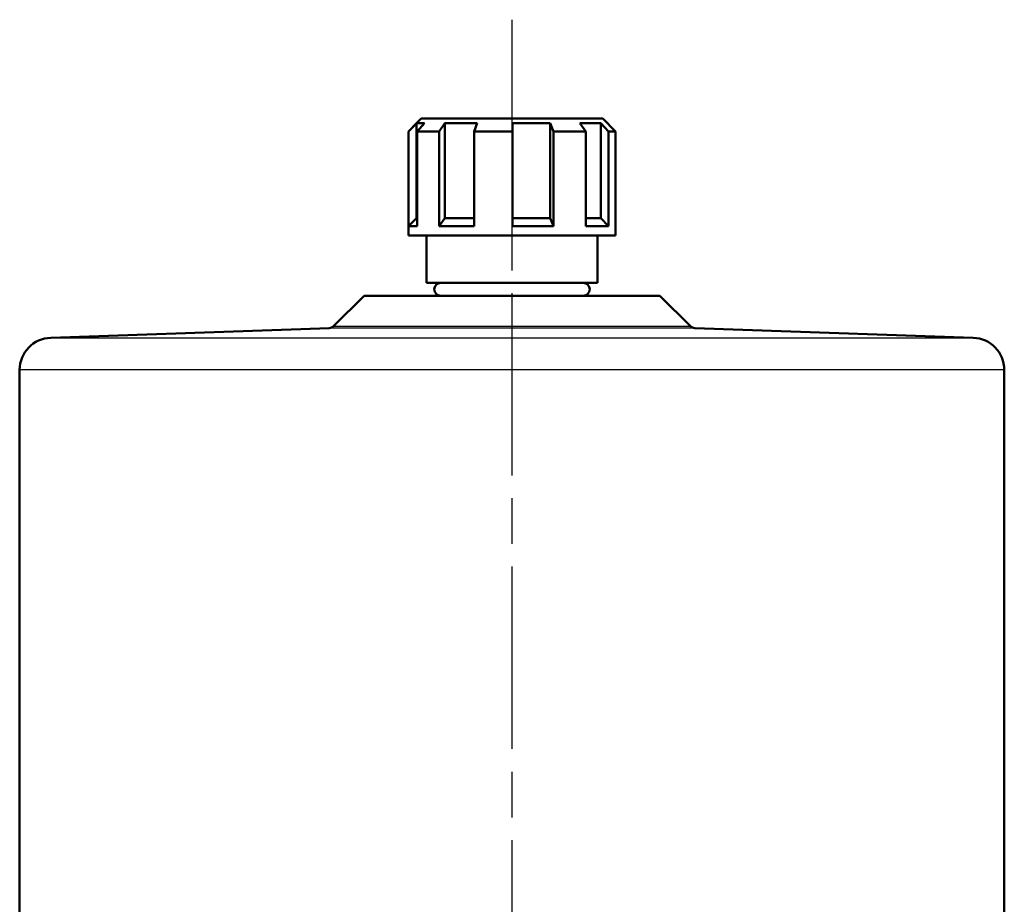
# Model space of a CAD drawing. Header units: millimetres. Extents: x 124 to 897, y 238 to 1237.
# Tile 11 of 14: x 334 to 487, y 1099 to 1237. Entities that reach past the tile are written whole.
import ezdxf

# ---------------------------------------------------------------- set-up
doc = ezdxf.new("R2010")
doc.units = ezdxf.units.MM
doc.header["$LTSCALE"] = 5
doc.linetypes.add('CHAIN', pattern=[0.3543, 0.2362, -0.0295, 0.0591, -0.0295])
for name, color, linetype, lineweight in [('Mittellinie(DIN)', 4, 'CHAIN', 25), ('Sichtbare Kanten(DIN)', 7, 'Continuous', 50), ('Sichtbare tangentiale Kanten(DIN)', 3, 'Continuous', 25)]:
    doc.layers.add(name, color=color, linetype=linetype, lineweight=lineweight)

msp = doc.modelspace()

# ---------------------------------------------------------------- linework, layer by layer
at = {"layer": 'Mittellinie(DIN)', "linetype": 'CHAIN', "ltscale": 23.990969}
msp.add_line((410.01, 1236.73), (410.01, 537.16), dxfattribs=at)
at = {"layer": 'Sichtbare Kanten(DIN)'}
for p, q in [((395.91, 1221.38), (393.91, 1219.38)), ((395.91, 1221.38), (424.11, 1221.38)), ((424.11, 1221.38), (426.11, 1219.38)), ((393.91, 1219.38), (395.16, 1220.63)), ((395.16, 1220.63), (395.16, 1205.88)), ((396.41, 1220.63), (395.16, 1220.63)), ((396.41, 1220.63), (395.26, 1219.38)), ((398.7, 1219.38), (399.58, 1220.63)), ((399.58, 1220.63), (399.58, 1205.88)), ((404.6, 1220.63), (399.58, 1220.63)), ((404.6, 1220.63), (404.15, 1219.38)), ((410.11, 1219.38), (410.1, 1220.63)), ((415.97, 1220.63), (410.1, 1220.63)), ((415.97, 1220.63), (415.97, 1205.88)), ((415.97, 1220.63), (416.47, 1219.38)), ((421.47, 1219.38), (420.58, 1220.63)), ((423.84, 1220.63), (420.58, 1220.63)), ((423.84, 1220.63), (423.84, 1205.88)), ((423.84, 1220.63), (425.01, 1219.38)), ((393.91, 1204.63), (393.91, 1219.38)), ((393.91, 1219.38), (393.91, 1219.38)), ((393.91, 1203.18), (393.91, 1219.38)), ((395.26, 1219.38), (395.26, 1204.63)), ((398.7, 1219.38), (395.26, 1219.38)), ((398.7, 1204.63), (398.7, 1219.38)), ((404.15, 1219.38), (404.15, 1204.63)), ((410.11, 1219.38), (404.15, 1219.38)), ((410.11, 1204.63), (410.11, 1219.38)), ((416.47, 1219.38), (416.47, 1204.63)), ((421.47, 1219.38), (416.47, 1219.38)), ((421.47, 1204.63), (421.47, 1219.38)), ((425.01, 1219.38), (425.01, 1204.63)), ((426.11, 1219.38), (425.01, 1219.38)), ((426.11, 1203.18), (426.11, 1219.38)), ((395.16, 1205.88), (393.91, 1204.63)), ((395.16, 1205.88), (395.26, 1205.88)), ((399.58, 1205.88), (398.7, 1204.63)), ((399.58, 1205.88), (404.15, 1205.88)), ((410.11, 1205.88), (415.97, 1205.88)), ((416.47, 1204.63), (415.97, 1205.88)), ((421.47, 1205.88), (423.84, 1205.88)), ((425.01, 1204.63), (423.84, 1205.88)), ((395.26, 1204.63), (393.91, 1204.63)), ((404.15, 1204.63), (398.7, 1204.63)), ((416.47, 1204.63), (410.11, 1204.63)), ((425.01, 1204.63), (421.47, 1204.63)), ((426.11, 1203.18), (393.91, 1203.18)), ((396.71, 1195.83), (396.71, 1203.18)), ((423.31, 1195.83), (423.31, 1203.18)), ((423.31, 1195.83), (396.71, 1195.83)), ((387.02, 1193.83), (382.3, 1189.11)), ((387.02, 1193.83), (433.01, 1193.83)), ((433.01, 1193.83), (437.73, 1189.11)), ((381.63, 1188.81), (338.34, 1187.3)), ((438.4, 1188.81), (481.69, 1187.3)), ((333.51, 1182.31), (333.51, 1066.36)), ((486.51, 1182.31), (486.51, 1066.36))]:
    msp.add_line(p, q, dxfattribs=at)
for centre, radius, start, end in [((398.94, 1194.83), 1, 90, 270), ((421.09, 1194.83), 1, 270, 90), ((381.59, 1189.81), 1, 272, 315), ((438.44, 1189.81), 1, 225, 268), ((338.51, 1182.31), 5, 92, 180), ((481.51, 1182.31), 5, 0, 88)]:
    msp.add_arc(centre, radius, start, end, dxfattribs=at)
at = {"layer": 'Sichtbare tangentiale Kanten(DIN)'}
for p, q in [((438.4, 1188.81), (381.63, 1188.81)), ((382.3, 1189.11), (437.73, 1189.11)), ((338.34, 1187.3), (481.69, 1187.3)), ((486.51, 1182.31), (333.51, 1182.31))]:
    msp.add_line(p, q, dxfattribs=at)

doc.saveas('drawing.dxf')
